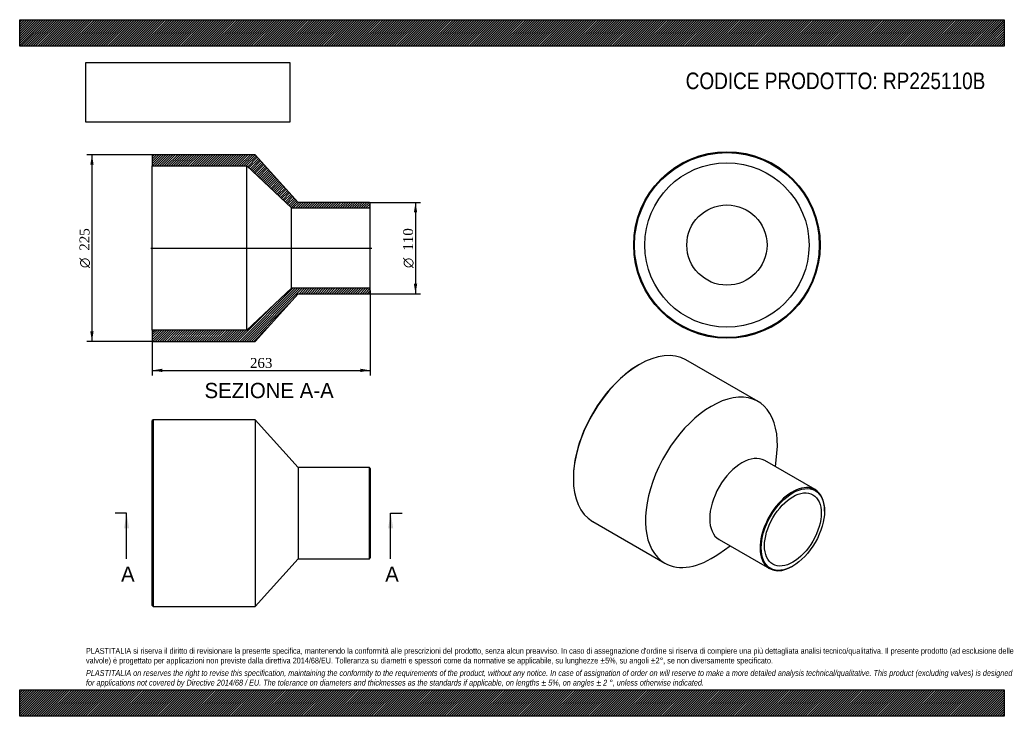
# Model space of a CAD drawing. Header units: millimetres. Extents: x 0 to 1188, y 0 to 840.
import ezdxf
from ezdxf.enums import TextEntityAlignment as Align
from ezdxf.lldxf.tags import DXFTag

# ---------------------------------------------------------------- set-up
doc = ezdxf.new("R2010")
doc.units = ezdxf.units.MM
doc.header["$LTSCALE"] = 4
for name, color, linetype in [('Default', 7, 'Continuous'), ('DV4_Default', 7, 'Continuous'), ('RP225110B', 7, 'Continuous')]:
    doc.layers.add(name, color=color, linetype=linetype)
doc.styles.add('SEACAD_Solid_Edge_ANSI', font='seans.ttf')
doc.styles.add('SEACAD_Solid_Edge_ANSI1_Symbols', font='semeca1.ttf')
doc.styles.add('SEACAD_Times_New_Roman', font='times.ttf')
tags = doc.linetypes.add('CENTER2', pattern=[28.575, 19.05, -3.175, 3.175, -3.175]).pattern_tags.tags
tags[10:11] = [DXFTag(74, 4), DXFTag(75, 0), DXFTag(340, '0'), DXFTag(46, 0.0), DXFTag(50, 0.0), DXFTag(44, 0.0), DXFTag(45, 0.0)]
tags[8:9] = [DXFTag(74, 4), DXFTag(75, 0), DXFTag(340, '0'), DXFTag(46, 0.0), DXFTag(50, 0.0), DXFTag(44, 0.0), DXFTag(45, 0.0)]
tags[6:7] = [DXFTag(74, 4), DXFTag(75, 0), DXFTag(340, '0'), DXFTag(46, 0.0), DXFTag(50, 0.0), DXFTag(44, 0.0), DXFTag(45, 0.0)]
tags[4:5] = [DXFTag(74, 4), DXFTag(75, 0), DXFTag(340, '0'), DXFTag(46, 0.0), DXFTag(50, 0.0), DXFTag(44, 0.0), DXFTag(45, 0.0)]
doc.dimstyles.new('ANSImm', dxfattribs={"dimtxt": 12, "dimasz": 12, "dimexe": 6, "dimexo": 0, "dimgap": 3, "dimtad": 1, "dimdsep": 46, "dimtxsty": 'SEACAD_Times_New_Roman', "dimblk1": '_SE_FILLED', "dimblk2": '_SE_FILLED', "dimsah": 1, "dimcen": 6, "dimazin": 0, "dimtfac": 0.85, "dimtdec": 3, "dimtofl": 0, "dimtmove": 0, "dimatfit": 3, "dimfxl": 1, "dimarcsym": 0})
picture_1 = doc.add_image_def('image1.jpg', size_in_pixel=(4302, 1260))

# ---------------------------------------------------------------- blocks, each defined once
blk = doc.blocks.new('SE')
at = {"layer": 'RP225110B', "color": 7, "linetype": 'Continuous'}
for p, q in [((161, 357.5), (160, 356.5)), ((160, 133.5), (160, 356.5)), ((161, 357.5), (161, 132.5)), ((284, 357.5), (161, 357.5)), ((284, 357.5), (284, 132.5)), ((336, 300), (284, 357.5)), ((336, 300), (336, 190)), ((422, 300), (336, 300)), ((422, 190), (422, 300)), ((423, 299), (422, 300)), ((423, 299), (423, 191)), ((422, 190), (423, 191)), ((284, 132.5), (336, 190)), ((336, 190), (422, 190)), ((160, 133.5), (161, 132.5)), ((161, 132.5), (284, 132.5))]:
    blk.add_line(p, q, dxfattribs=at)
blk = doc.blocks.new('SE1')
at = {"layer": 'RP225110B', "color": 7, "linetype": 'Continuous'}
for p, q in [((890.9, 379.5), (803.9, 429.7)), ((747.6, 424.1), (746.9, 423.7)), ((912.1, 300.8), (913.6, 317.4)), ((959.7, 273.3), (898.9, 308.5)), ((668.1, 287.2), (668.1, 286.3)), ((971.1, 247.3), (971.1, 248.2)), ((691.4, 234.8), (778.4, 184.6)), ((843.5, 195.9), (857.1, 205.5)), ((843.9, 213.2), (904.7, 178.1)), ((932.2, 180.8), (932.9, 181.2))]:
    blk.add_line(p, q, dxfattribs=at)
for centre, major_axis, start_param, end_param in [((747.6, 332.3), (-56.3, -97.4), 3.141593, 6.283185), ((746.9, 332.7), (55.8, 96.6), 0.785398, 2.356195), ((834.6, 282.1), (-56.3, -97.4), 2.24389, 6.283185), ((871.4, 260.8), (-27.5, -47.6), 3.141593, 6.283185), ((932.2, 225.7), (27.5, 47.6), 0, 3.926991), ((932.2, 225.7), (27.5, 47.6), 5.497787, 6.283185), ((834.6, 282.1), (-56.3, -97.4), 0, 0.897703)]:
    blk.add_ellipse(centre, major_axis=major_axis, ratio=0.57735, start_param=start_param, end_param=end_param, dxfattribs=at)
for major_axis in [(-27, -46.8), (-24.2, -41.9)]:
    blk.add_ellipse((932.9, 225.3), major_axis=major_axis, ratio=0.57735, dxfattribs=at)
blk = doc.blocks.new('SE2')
at = {"layer": 'RP225110B', "color": 7, "linetype": 'Continuous'}
for radius in [112.5, 111.5, 99.1, 48.4]:
    blk.add_circle((853.3, 568.3), radius, dxfattribs=at)
blk = doc.blocks.new('SE4')
at = {"color": 7, "linetype": 'Continuous', "style": 'SEACAD_Solid_Edge_ANSI'}
blk.add_text('A', height=18.4, dxfattribs=at).set_placement((122.3, 180.6), align=Align.TOP_LEFT)
blk = doc.blocks.new('SE5')
at = {"color": 7, "linetype": 'Continuous', "style": 'SEACAD_Solid_Edge_ANSI'}
blk.add_text('A', height=18.4, dxfattribs=at).set_placement((441, 180.6), align=Align.TOP_LEFT)
blk = doc.blocks.new('SEANNOT_GROUP')
at = {"linetype": 'Continuous'}
blk.add_hatch(color=7, dxfattribs=at).paths.add_polyline_path([(132, 226.6), (129, 245), (125.9, 226.6)])
at = {"color": 7, "linetype": 'Continuous'}
blk.add_lwpolyline([(129, 189.8), (129, 245)], dxfattribs=at)
blk = doc.blocks.new('SEANNOT_GROUP1')
at = {"linetype": 'Continuous'}
blk.add_hatch(color=7, dxfattribs=at).paths.add_polyline_path([(450.7, 226.6), (447.6, 245), (444.5, 226.6)])
at = {"color": 7, "linetype": 'Continuous'}
blk.add_lwpolyline([(447.6, 189.8), (447.6, 245)], dxfattribs=at)
blk = doc.blocks.new('SE3')
at = {"layer": 'Default', "color": 7, "linetype": 'CENTER2'}
for p, q in [((129, 245), (115.2, 245)), ((447.6, 245), (461.4, 245))]:
    blk.add_line(p, q, dxfattribs=at)
at = {"layer": 'Default', "color": 7, "linetype": 'CENTER2', "const_width": 0.0001}
blk.add_lwpolyline([(129, 245), (447.6, 245)], dxfattribs=at)
at = {"layer": 'Default'}
for name in ['SEANNOT_GROUP', 'SEANNOT_GROUP1', 'SE4', 'SE5']:
    blk.add_blockref(name, (0, 0), dxfattribs=at)
blk = doc.blocks.new('SE6')
at = {"layer": 'RP225110B', "linetype": 'Continuous'}
h = blk.add_hatch(dxfattribs=at)
h.set_pattern_fill('LINE', scale=0.62992, angle=45, style=0)
h.paths.add_polyline_path([(336, 619.6), (284, 677.1), (161, 677.1), (160, 676.1), (160, 663.7), (274, 663.7), (328, 613), (423, 613), (423, 618.6), (422, 619.6)])
h = blk.add_hatch(dxfattribs=at)
h.set_pattern_fill('LINE', scale=0.62992, angle=45, style=0)
h.paths.add_polyline_path([(284, 452.1), (336, 509.6), (422, 509.6), (423, 510.6), (423, 516.2), (328, 516.2), (274, 465.5), (160, 465.5), (160, 453.1), (161, 452.1)])
at = {"layer": 'DV4_Default', "color": 7, "linetype": 'CENTER2'}
blk.add_line((158.2, 564.6), (424.7, 564.6), dxfattribs=at)
at = {"layer": 'RP225110B', "color": 7, "linetype": 'Continuous'}
for p, q in [((160, 676.1), (161, 677.1)), ((160, 676.1), (160, 663.7)), ((284, 677.1), (161, 677.1)), ((336, 619.6), (284, 677.1)), ((160, 465.5), (160, 663.7)), ((160, 663.7), (274, 663.7)), ((274, 465.5), (274, 663.7)), ((274, 663.7), (328, 613)), ((422, 619.6), (336, 619.6)), ((422, 619.6), (423, 618.6)), ((423, 613), (423, 618.6)), ((328, 516.2), (328, 613)), ((328, 613), (423, 613)), ((423, 516.2), (423, 613)), ((328, 516.2), (274, 465.5)), ((423, 516.2), (328, 516.2)), ((423, 510.6), (423, 516.2)), ((284, 452.1), (336, 509.6)), ((336, 509.6), (422, 509.6)), ((423, 510.6), (422, 509.6)), ((274, 465.5), (160, 465.5)), ((160, 465.5), (160, 453.1)), ((161, 452.1), (160, 453.1)), ((161, 452.1), (284, 452.1))]:
    blk.add_line(p, q, dxfattribs=at)
blk = doc.blocks.new('GDimGGroup')
at = {"layer": 'Default', "linetype": 'Continuous'}
for points in [[(479.6, 607.6), (477.6, 619.6), (475.6, 607.6)], [(479.6, 521.6), (475.6, 521.6), (477.6, 509.6)]]:
    blk.add_hatch(color=7, dxfattribs=at).paths.add_polyline_path(points)
at = {"layer": 'Default', "color": 7, "linetype": 'Continuous'}
for p, q in [((422, 619.6), (483.6, 619.6)), ((477.6, 619.6), (477.6, 509.6)), ((422, 509.6), (483.6, 509.6))]:
    blk.add_line(p, q, dxfattribs=at)
for s, style, p in [('110', 'SEACAD_Times_New_Roman', (462.6, 561.4)), ('O', 'SEACAD_Solid_Edge_ANSI1_Symbols', (462.6, 540.5))]:
    blk.add_text(s, height=12, rotation=90, dxfattribs=dict(at, style=style)).set_placement(p, align=Align.TOP_LEFT)
blk = doc.blocks.new('DMBLK243')
at = {"layer": 'Default', "linetype": 'Continuous'}
for points in [[(172, 415.1), (172, 419.1), (160, 417.1)], [(411, 415.1), (423, 417.1), (411, 419.1)]]:
    blk.add_hatch(color=7, dxfattribs=at).paths.add_polyline_path(points)
at = {"layer": 'Default', "color": 7, "linetype": 'Continuous'}
for p, q in [((423, 513.4), (423, 411.1)), ((160, 459.3), (160, 411.1)), ((160, 417.1), (423, 417.1))]:
    blk.add_line(p, q, dxfattribs=at)
at = {"layer": 'Default', "color": 7, "linetype": 'Continuous', "style": 'SEACAD_Times_New_Roman'}
blk.add_text('263', height=12, dxfattribs=at).set_placement((277.8, 432.1), align=Align.TOP_LEFT)
blk = doc.blocks.new('_SE_FILLED')
at = {"color": 0}
blk.add_line((0, 0), (-1, 0), dxfattribs=at)
blk.add_solid([(0, 0), (-1, -0.1665), (-1, 0.1665), (0, 0)], dxfattribs=at)
blk = doc.blocks.new('GDimGGroup1')
at = {"layer": 'Default', "linetype": 'Continuous'}
for points in [[(85.2, 665.1), (89.2, 665.1), (87.2, 677.1)], [(85.2, 464.1), (87.2, 452.1), (89.2, 464.1)]]:
    blk.add_hatch(color=7, dxfattribs=at).paths.add_polyline_path(points)
at = {"layer": 'Default', "color": 7, "linetype": 'Continuous'}
for p, q in [((161, 677.1), (81.2, 677.1)), ((87.2, 677.1), (87.2, 452.1)), ((161, 452.1), (81.2, 452.1))]:
    blk.add_line(p, q, dxfattribs=at)
for s, style, p in [('225', 'SEACAD_Times_New_Roman', (72.2, 561.4)), ('O', 'SEACAD_Solid_Edge_ANSI1_Symbols', (72.2, 540.5))]:
    blk.add_text(s, height=12, rotation=90, dxfattribs=dict(at, style=style)).set_placement(p, align=Align.TOP_LEFT)

msp = doc.modelspace()

# ---------------------------------------------------------------- hatches: boundary and pattern name
at = {"layer": 'Default', "linetype": 'Continuous'}
h = msp.add_hatch(dxfattribs=at)
h.set_pattern_fill('LINE', scale=0.629921, angle=45, style=0)
h.paths.add_polyline_path([(1188, 808), (1188, 840), (0, 840), (0, 808)])
for points in [[(1188, 808), (1188, 840), (0, 840), (0, 808)], [(1188, 0), (1188, 32), (0, 32), (0, 0)]]:
    msp.add_hatch(color=7, dxfattribs=at).paths.add_polyline_path(points)
h = msp.add_hatch(dxfattribs=at)
h.set_pattern_fill('LINE', scale=0.629921, angle=45, style=0)
h.paths.add_polyline_path([(1188, 0), (1188, 32), (0, 32), (0, 0)])

# ---------------------------------------------------------------- linework, layer by layer
at = {"layer": 'Default', "color": 7, "linetype": 'Continuous'}
for p, q in [((0, 840), (1188, 840)), ((0, 808), (0, 840)), ((1188, 840), (1188, 808)), ((1188, 808), (0, 808)), ((0, 32), (1188, 32)), ((0, 0), (0, 32)), ((1188, 32), (1188, 0)), ((1188, 0), (0, 0))]:
    msp.add_line(p, q, dxfattribs=at)

# ---------------------------------------------------------------- block references
at = {"layer": 'Default'}
for name in ['SE2', 'GDimGGroup1', 'SE6', 'GDimGGroup', 'SE1', 'SE', 'SE3']:
    msp.add_blockref(name, (0, 0), dxfattribs=at)

# ---------------------------------------------------------------- texts
at = {"layer": 'Default', "color": 7, "linetype": 'Continuous', "style": 'SEACAD_Solid_Edge_ANSI'}
msp.add_text('SEZIONE A-A', height=18.4, dxfattribs=at).set_placement((223.019, 402.06), align=Align.TOP_LEFT)
at = {"layer": 'Default', "attachment_point": 1}
for s, insert, char_height, width in [('{\\fArial Narrow|b0||i0||c0|p34;\\C7;\\H20.;\\W1.;CODICE PRODOTTO: RP225110B}', (803.555, 776.254), 20, 362.68186), ("{\\fArial Narrow|b0||i0||c0|p34;\\C7;\\H7.;\\W1.;PLASTITALIA si riserva il diritto di revisionare la presente specifica, mantenendo la conformità alle prescrizioni del prodotto, senza alcun preavviso. In caso di assegnazione d'ordine si riserva di compiere una più dettagliata analisi tecnico/qualitativa. Il presente prodotto (ad esclusione delle \\P}{\\fArial Narrow|b0||i0||c0|p34;\\C7;\\H7.;\\W1.;valvole) è progettato per applicazioni non previste dalla direttiva 2014/68/EU. Tolleranza su diametri e spessori come da normative se applicabile, su lunghezze ±5%, su angoli ±2°, se non diversamente specificato.\\P}{\\fArial Narrow|b0||i0||c0|p34;\\C7;\\H2.;\\W1.;   \\P}{\\fArial Narrow|b0||i1||c0|p34;\\C7;\\H7.;\\W1.;PLASTITALIA on reserves the right to revise this specification, maintaining the conformity to the requirements of the product, without any notice. In case of assignation of order on will reserve to make a more detailed analysis technical/qualitative. This product (excluding valves) is designed \\P}{\\fArial Narrow|b0||i1||c0|p34;\\C7;\\H7.;\\W1.;for applications not covered by Directive 2014/68 / EU. The tolerance on diameters and thicknesses as the standards if applicable, on lengths ± 5%, on angles ± 2 °, unless otherwise indicated.\\P}", (80, 82.409), 7, 1028)]:
    msp.add_mtext(s, dxfattribs=dict(at, insert=insert, char_height=char_height, width=width))

# ---------------------------------------------------------------- dimensions: what is measured, and where the dimension line sits
at = {"layer": 'Default', "color": 7, "linetype": 'Continuous'}
dim = msp.add_linear_dim(base=(422.976, 417.106), p1=(159.976, 459.31), p2=(422.976, 513.41), text='\\A1;<>', dimstyle='ANSImm', dxfattribs=at)
dim.commit()
dim.dimension.update_dxf_attribs({"geometry": 'DMBLK243', "text_midpoint": (291.476, 417.106), "dimtype": 160})

# ---------------------------------------------------------------- pictures from other files: only their frames are drawn
image = msp.add_image(picture_1, insert=(80, 716.413), size_in_units=(245.829, 72))
image.dxf.flags = 7

doc.saveas('drawing.dxf')
